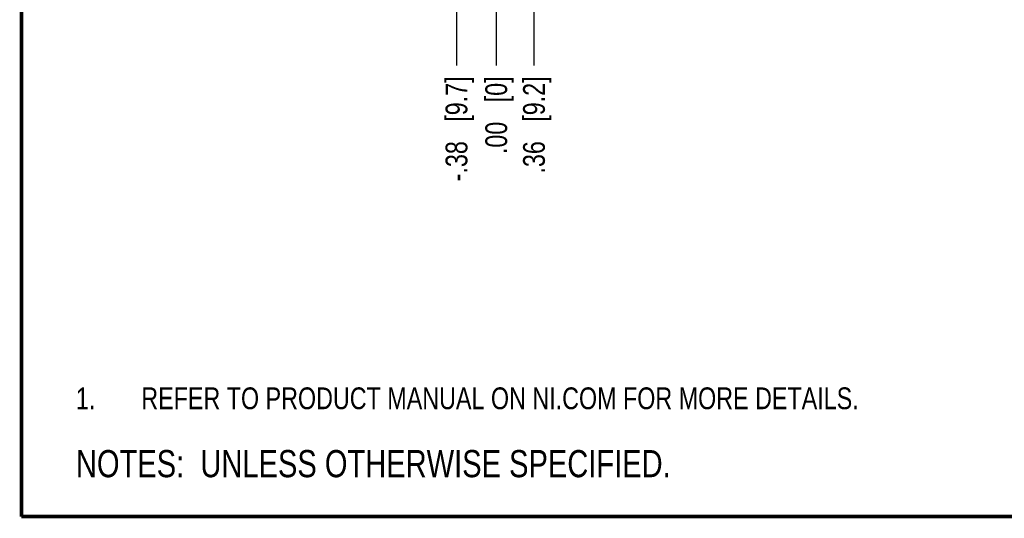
# Model space of a CAD drawing. Header units: inches. Extents: x 0.2 to 16.8, y 0.2 to 10.8.
# Tile 1 of 14: x 0.2 to 5.9, y 0.2 to 3.1. Entities that reach past the tile are written whole.
import ezdxf

# ---------------------------------------------------------------- set-up
doc = ezdxf.new("R2010")
doc.units = ezdxf.units.IN
doc.header["$LTSCALE"] = 0.935
doc.header["$MEASUREMENT"] = 0
doc.layers.get('0').update_dxf_attribs({"linetype": 'CONTINUOUS'})
doc.layers.add('DETAIL', color=7, linetype='CONTINUOUS')
doc.layers.add('DIMENSIONS', color=7, linetype='CONTINUOUS')
doc.styles.get("Standard").update_dxf_attribs({"font": 'txt', "width": 0.8})
doc.dimstyles.new('DIMSTYLE_3', dxfattribs={"dimtxt": 0.125, "dimasz": 0.18, "dimexe": 0.18, "dimexo": 0.0625, "dimgap": 0.09, "dimtad": 0, "dimtih": 1, "dimtoh": 1, "dimlfac": 1.666667, "dimzin": 4, "dimdsep": 46, "dimtxsty": 'STANDARD', "dimblk": '_FILLED', "dimblk1": '_FILLED', "dimblk2": '_FILLED', "dimcen": 0.09, "dimadec": 0, "dimazin": 0, "dimtp": 0.01, "dimtm": 0.01, "dimtfac": 1, "dimtofl": 0, "dimtmove": 0, "dimatfit": 3, "dimldrblk": '_FILLED', "dimfxl": 1, "dimtolj": 1, "dimtzin": 4, "dimarcsym": 0})

# ---------------------------------------------------------------- blocks, each defined once
blk = doc.blocks.new('*D12')
at = {"layer": 'DIMENSIONS', "color": 2, "linetype": 'CONTINUOUS'}
blk.add_line((3.1904, 3.7126), (3.1904, 2.8475), dxfattribs=at)
at = {"layer": 'DIMENSIONS', "color": 2, "linetype": 'CONTINUOUS', "insert": (3.1279, 2.785), "char_height": 0.125, "width": 0.925, "attachment_point": 3, "rotation": 90, "line_spacing_factor": 0.9}
blk.add_mtext('.36{\\Ftxt.shx;\\W1.000000;\\H0.125000; }[9.2]', dxfattribs=at)
blk = doc.blocks.new('_FILLED')
at = {"color": 0, "linetype": 'BYBLOCK'}
blk.add_solid([(0, 0), (-1, 0.174), (-1, -0.174)], dxfattribs=at)
blk = doc.blocks.new('*D13')
at = {"layer": 'DIMENSIONS', "color": 2, "linetype": 'CONTINUOUS'}
blk.add_line((2.9738, 3.6571), (2.9738, 2.8475), dxfattribs=at)
at = {"layer": 'DIMENSIONS', "color": 2, "linetype": 'CONTINUOUS', "insert": (2.9113, 2.785), "char_height": 0.125, "width": 0.725, "attachment_point": 3, "rotation": 90, "line_spacing_factor": 0.9}
blk.add_mtext('.00{\\Ftxt.shx;\\W1.000000;\\H0.125000; }[0]', dxfattribs=at)
blk = doc.blocks.new('*D14')
at = {"layer": 'DIMENSIONS', "color": 2, "linetype": 'CONTINUOUS'}
blk.add_line((2.7458, 3.8121), (2.7458, 2.8475), dxfattribs=at)
at = {"layer": 'DIMENSIONS', "color": 2, "linetype": 'CONTINUOUS', "insert": (2.6833, 2.785), "char_height": 0.125, "width": 1.025, "attachment_point": 3, "rotation": 90, "line_spacing_factor": 0.9}
blk.add_mtext('-.38{\\Ftxt.shx;\\W1.000000;\\H0.125000; }[9.7]', dxfattribs=at)
blk = doc.blocks.new('NOTES_HEADER_BL0', base_point=(2.7465, 0.5625))
at = {"layer": 'DETAIL', "color": 2, "linetype": 'CONTINUOUS', "width": 0.8}
blk.add_text('NOTES:  UNLESS OTHERWISE SPECIFIED.', height=0.156, dxfattribs=at).set_placement((0.5625, 0.4845))
blk = doc.blocks.new('CUSTOM_NOTE_BL1', base_point=(3.3001, 0.9374))
at = {"layer": 'DETAIL', "color": 2, "linetype": 'CONTINUOUS', "width": 0.8}
for s, p in [('1.', (0.5626, 0.8748)), ('REFER TO PRODUCT MANUAL ON NI.COM FOR MORE DETAILS.', (0.9375, 0.875))]:
    blk.add_text(s, height=0.125, dxfattribs=at).set_placement(p)

msp = doc.modelspace()

# ---------------------------------------------------------------- linework, layer by layer
at = {"color": 7, "linetype": 'CONTINUOUS', "const_width": 0.02}
for points in [[(0.25, 10.75859), (0.25, 0.25859)], [(0.25, 0.25859), (16.75, 0.25859)]]:
    msp.add_lwpolyline(points, dxfattribs=at)

# ---------------------------------------------------------------- block references
at = {"layer": 'DETAIL', "color": 2, "linetype": 'CONTINUOUS'}
for name, p in [('CUSTOM_NOTE_BL1', (3.30005, 0.93739)), ('NOTES_HEADER_BL0', (2.7465, 0.5625))]:
    msp.add_blockref(name, p, dxfattribs=at)

# ---------------------------------------------------------------- dimensions: what is measured, and where the dimension line sits
at = {"layer": 'DIMENSIONS', "color": 2, "linetype": 'CONTINUOUS'}
dim = msp.add_ordinate_dim(feature_location=(2.74577, 3.81212), offset=(0, -0.96461), dtype=1, origin=(2.97377, 3.87462), text='-<>', dimstyle='DIMSTYLE_3', dxfattribs=at)
dim.commit()
dim.dimension.update_dxf_attribs({"geometry": '*D14', "text_midpoint": (2.83538, 2.14371)})
for feature_location, offset, origin, picture, middle in [((2.9737659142, 3.6570590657), (0, -0.8095546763), (2.9737659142, 3.7195590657), '*D13', (3.0633806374, 2.2437050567)), ((3.19037, 3.71258), (0, -0.86507), (2.97377, 3.71956), '*D12', (3.27998, 2.14371))]:
    dim = msp.add_ordinate_dim(feature_location=feature_location, offset=offset, dtype=1, origin=origin, dimstyle='DIMSTYLE_3', dxfattribs=at)
    dim.commit()
    dim.dimension.update_dxf_attribs({"geometry": picture, "text_midpoint": middle})

doc.saveas('drawing.dxf')
